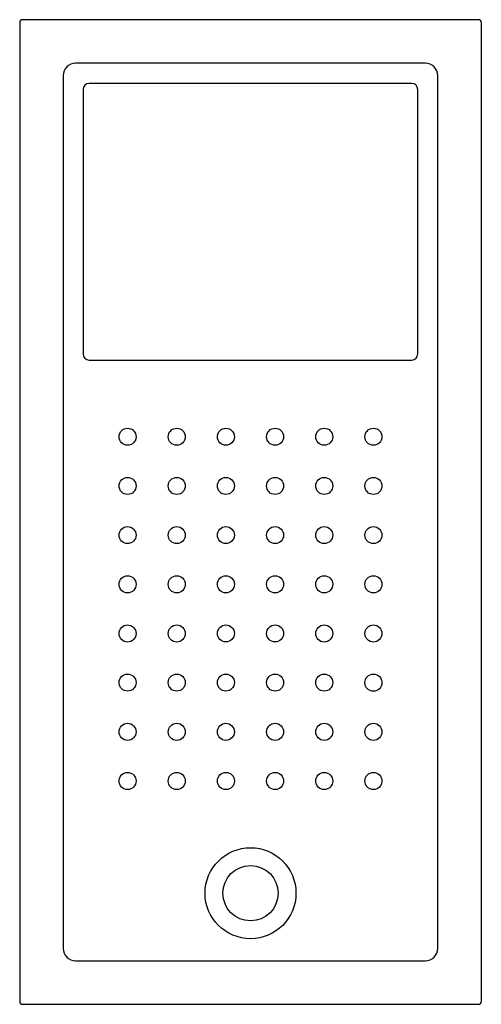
# Model space of a CAD drawing. Header units: metres. Extents: x 7937.26 to 7938.02, y 2229.45 to 2231.05.
import ezdxf

# ---------------------------------------------------------------- set-up
doc = ezdxf.new("R2010")
doc.units = ezdxf.units.M
doc.layers.add('SANINDUSA', color=3, linetype='Continuous')

msp = doc.modelspace()

# ---------------------------------------------------------------- linework, layer by layer
at = {"layer": 'SANINDUSA'}
for p, q in [((7938.0101, 2231.052), (7937.2687, 2231.052)), ((7937.2637, 2231.047), (7937.2637, 2229.4556)), ((7938.0151, 2229.4556), (7938.0151, 2231.047)), ((7937.9241, 2230.9811), (7937.3546, 2230.9811)), ((7937.3346, 2230.9611), (7937.3346, 2229.5415)), ((7937.9441, 2229.5415), (7937.9441, 2230.9611)), ((7937.9117, 2230.5083), (7937.9117, 2230.9384)), ((7937.377, 2230.4983), (7937.4059, 2230.4983)), ((7937.5267, 2230.4983), (7937.749, 2230.4983)), ((7937.3546, 2229.5215), (7937.9241, 2229.5215)), ((7937.2687, 2229.4506), (7938.0101, 2229.4506))]:
    msp.add_line(p, q, dxfattribs=at)
at = {"layer": 'SANINDUSA', "flags": 128}
for points in [[(7937.367, 2230.9383), (7937.367, 2230.9243), (7937.367, 2230.8683), (7937.367, 2230.6443), (7937.367, 2230.6156), (7937.367, 2230.5083)], [(7937.9017, 2230.9483), (7937.8877, 2230.9483), (7937.8317, 2230.9483), (7937.6077, 2230.9483), (7937.5199, 2230.9483), (7937.377, 2230.9483)], [(7937.4059, 2230.4983), (7937.4825, 2230.4983), (7937.5265, 2230.4983)], [(7937.7491, 2230.4983), (7937.8577, 2230.4983), (7937.9017, 2230.4983)]]:
    msp.add_lwpolyline(points, dxfattribs=at)
at = {"layer": 'SANINDUSA'}
for centre, radius in [((7937.4393, 2230.3737), 0.0139), ((7937.5193, 2230.3737), 0.0139), ((7937.5993, 2230.3737), 0.0139), ((7937.6794, 2230.3737), 0.0139), ((7937.7594, 2230.3737), 0.0139), ((7937.8394, 2230.3737), 0.0139), ((7937.4393, 2230.2937), 0.0139), ((7937.5193, 2230.2937), 0.0139), ((7937.5993, 2230.2937), 0.0139), ((7937.6794, 2230.2937), 0.0139), ((7937.7594, 2230.2937), 0.0139), ((7937.8394, 2230.2937), 0.0139), ((7937.4393, 2230.2137), 0.0139), ((7937.5193, 2230.2137), 0.0139), ((7937.5993, 2230.2137), 0.0139), ((7937.6794, 2230.2137), 0.0139), ((7937.7594, 2230.2137), 0.0139), ((7937.8394, 2230.2137), 0.0139), ((7937.4393, 2230.1337), 0.0139), ((7937.5193, 2230.1337), 0.0139), ((7937.5993, 2230.1337), 0.0139), ((7937.6794, 2230.1337), 0.0139), ((7937.7594, 2230.1337), 0.0139), ((7937.8394, 2230.1337), 0.0139), ((7937.4393, 2230.0537), 0.0139), ((7937.5193, 2230.0537), 0.0139), ((7937.5993, 2230.0538), 0.0139), ((7937.6794, 2230.0538), 0.0139), ((7937.7594, 2230.0537), 0.0139), ((7937.8394, 2230.0537), 0.0139), ((7937.4393, 2229.9738), 0.0139), ((7937.5193, 2229.9738), 0.0139), ((7937.5993, 2229.9738), 0.0139), ((7937.6794, 2229.9738), 0.0139), ((7937.7594, 2229.9738), 0.0139), ((7937.8394, 2229.9737), 0.0139), ((7937.4393, 2229.8938), 0.0139), ((7937.5193, 2229.8938), 0.0139), ((7937.5993, 2229.8938), 0.0139), ((7937.6794, 2229.8938), 0.0139), ((7937.7594, 2229.8938), 0.0139), ((7937.8394, 2229.8938), 0.0139), ((7937.4393, 2229.8138), 0.0139), ((7937.5193, 2229.8138), 0.0139), ((7937.5994, 2229.8138), 0.0139), ((7937.6794, 2229.8138), 0.0139), ((7937.7594, 2229.8138), 0.0139), ((7937.8394, 2229.8138), 0.0139), ((7937.6394, 2229.6313), 0.074), ((7937.6394, 2229.6313), 0.045)]:
    msp.add_circle(centre, radius, dxfattribs=at)
for centre, start, end in [((7937.377, 2230.9383), 90, 179.9952), ((7937.9017, 2230.9383), 0.0065, 90), ((7937.377, 2230.5083), 180.0081, 270), ((7937.9017, 2230.5083), 270, 359.9937)]:
    msp.add_arc(centre, 0.00999, start, end, dxfattribs=at)
for centre, major_axis, ratio, start_param, end_param in [((7937.2687, 2231.047), (0.00354, -0.00354), 0.999695, 2.356347, 3.926839), ((7938.0101, 2231.047), (-0.00354, -0.00354), 0.999695, 2.356347, 3.926839), ((7937.3546, 2230.961), (0.0142, -0.0142), 0.997933, 2.356803, 3.926382), ((7937.9241, 2230.961), (-0.0142, -0.0142), 0.997933, 2.356803, 3.926382), ((7937.3546, 2229.5416), (-0.0142, -0.0142), 0.997933, 5.498396, 7.067974), ((7937.9241, 2229.5416), (0.0142, -0.0142), 0.997933, 5.498396, 7.067974), ((7937.2687, 2229.4556), (-0.00354, -0.00354), 0.999695, 5.497939, 7.068431), ((7938.0101, 2229.4556), (0.00354, -0.00354), 0.999695, 5.497939, 7.068431)]:
    msp.add_ellipse(centre, major_axis=major_axis, ratio=ratio, start_param=start_param, end_param=end_param, dxfattribs=at)

doc.saveas('drawing.dxf')
